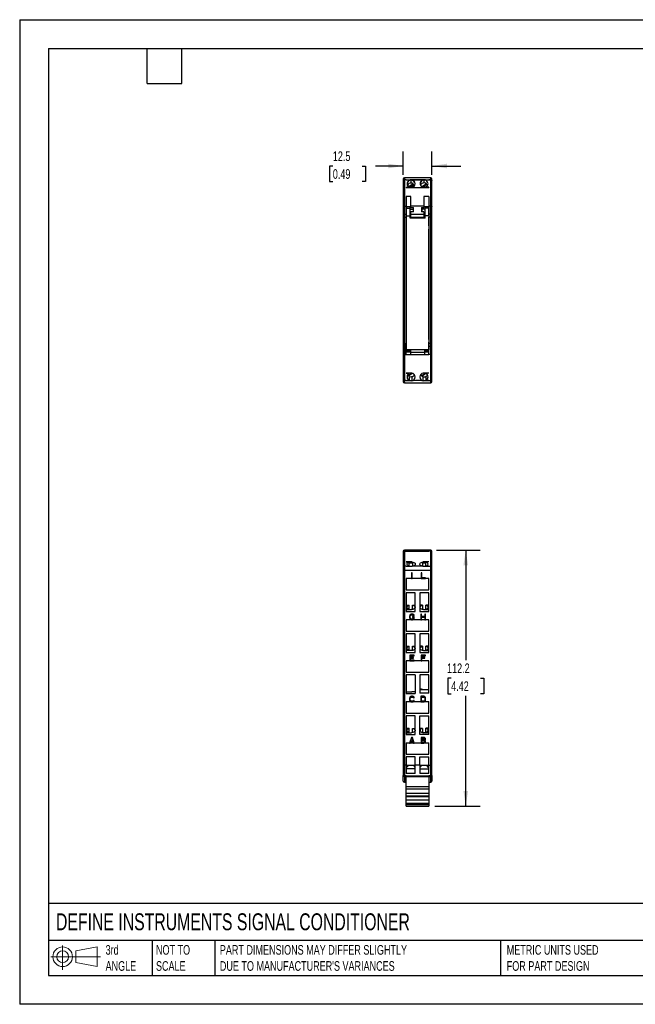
# Model space of a CAD drawing. Header units: millimetres. Extents: x 0 to 559, y 0 to 432.
# Tile 1 of 3: x 0 to 270, y 0 to 432. Entities that reach past the tile are written whole.
import ezdxf

# ---------------------------------------------------------------- set-up
doc = ezdxf.new("R2010")
doc.units = ezdxf.units.MM
doc.header["$LTSCALE"] = 2
doc.linetypes.add('CENTERX2', pattern=[20.32, 12.7, -2.54, 2.54, -2.54])
doc.layers.add('DIMENSIONS', color=140, linetype='Continuous', lineweight=25)
doc.layers.add('TEXT', color=140, linetype='Continuous', lineweight=25)
doc.layers.add('SLD-DEFPOINTS', color=7, linetype='Continuous')
doc.styles.add('SLDTEXTSTYLE0', font='TXT', dxfattribs={"width": 0.7})
doc.dimstyles.new('SLDDIMSTYLE0', dxfattribs={"dimtxt": 4.316016, "dimasz": 6.604, "dimexe": 0, "dimexo": 0.0625, "dimgap": 1.079004, "dimtad": 0, "dimtih": 1, "dimtoh": 1, "dimdec": 1, "dimrnd": 1e-09, "dimzin": 12, "dimdsep": 46, "dimtxsty": 'SLDTEXTSTYLE0', "dimsah": 1, "dimcen": 0.09, "dimadec": 0, "dimazin": 3, "dimtfac": 1, "dimtdec": 1, "dimtofl": 0, "dimtmove": 0, "dimatfit": 3, "dimfxl": 0, "dimfrac": 2, "dimtolj": 1, "dimtzin": 12, "dimarcsym": 0})
doc.dimstyles.new('SLDDIMSTYLE1', dxfattribs={"dimtxt": 4.316016, "dimasz": 6.604, "dimexe": 0, "dimexo": 0.0625, "dimgap": 1.079004, "dimtad": 0, "dimtih": 1, "dimtoh": 1, "dimdec": 1, "dimrnd": 1e-09, "dimzin": 12, "dimdsep": 46, "dimtxsty": 'SLDTEXTSTYLE0', "dimsah": 1, "dimcen": 0.09, "dimadec": 0, "dimazin": 3, "dimtfac": 1, "dimtdec": 1, "dimtmove": 0, "dimatfit": 0, "dimfxl": 0, "dimfrac": 2, "dimtolj": 1, "dimtzin": 12, "dimarcsym": 0})

# ---------------------------------------------------------------- blocks, each defined once
blk = doc.blocks.new('Block11')
at = {"color": 7, "linetype": 'Continuous', "lineweight": 18}
for p, q in [((5.18, 10.62), (5.18, 0)), ((10.96, 8.33), (20.35, 10.06)), ((20.35, 10.06), (20.35, 1.46)), ((0, 5.76), (21.75, 5.76)), ((10.96, 3.19), (10.96, 8.33)), ((10.96, 3.19), (20.35, 1.46))]:
    blk.add_line(p, q, dxfattribs=at)
for radius in [4.3, 2.57]:
    blk.add_circle((5.18, 5.76), radius, dxfattribs=at)
blk = doc.blocks.new('Block12')
at = {"layer": 'SLD-DEFPOINTS'}
blk.add_blockref('Block11', (0, 0), dxfattribs=at)
blk = doc.blocks.new('_D')
at = {"layer": 'DIMENSIONS'}
for p, q in [((182.87, 199.17), (202.08, 199.17)), ((195.73, 199.17), (195.73, 150.87)), ((189.32, 143.05), (187.87, 143.05)), ((187.87, 143.05), (187.87, 136.19)), ((202.15, 143.05), (203.6, 143.05)), ((203.6, 143.05), (203.6, 136.19)), ((187.87, 136.19), (189.32, 136.19)), ((195.73, 86.93), (195.73, 135.22)), ((203.6, 136.19), (202.15, 136.19)), ((182.12, 86.93), (202.08, 86.93))]:
    blk.add_line(p, q, dxfattribs=at)
for points in [[(195.73, 199.17), (194.72, 192.56), (196.75, 192.56)], [(195.73, 86.93), (196.75, 93.53), (194.72, 93.53)]]:
    blk.add_solid(points, dxfattribs=at)
at = {"layer": 'DIMENSIONS', "char_height": 4.233, "attachment_point": 1, "style": 'SLDTEXTSTYLE0'}
for s, insert in [('112.2', (187.53, 149.47)), ('4.42', (189.32, 141.64))]:
    blk.add_mtext(s, dxfattribs=dict(at, insert=insert))
blk = doc.blocks.new('_D_3')
at = {"layer": 'DIMENSIONS'}
for p, q in [((168.33, 363.8), (168.33, 373.99)), ((180.83, 363.8), (180.83, 373.99)), ((137.4, 367.64), (135.95, 367.64)), ((135.95, 367.64), (135.95, 360.78)), ((150.23, 367.64), (151.68, 367.64)), ((151.68, 367.64), (151.68, 360.78)), ((168.33, 367.64), (156.07, 367.64)), ((180.83, 367.64), (193.53, 367.64)), ((135.95, 360.78), (137.4, 360.78)), ((151.68, 360.78), (150.23, 360.78))]:
    blk.add_line(p, q, dxfattribs=at)
for points in [[(168.33, 367.64), (161.73, 368.65), (161.73, 366.62)], [(180.83, 367.64), (187.44, 366.62), (187.44, 368.65)]]:
    blk.add_solid(points, dxfattribs=at)
at = {"layer": 'DIMENSIONS', "char_height": 4.233, "attachment_point": 1, "style": 'SLDTEXTSTYLE0'}
for s, insert in [('12.5', (137.4, 374.06)), ('0.49', (137.4, 366.24))]:
    blk.add_mtext(s, dxfattribs=dict(at, insert=insert))

msp = doc.modelspace()

# ---------------------------------------------------------------- linework, layer by layer
at = {"color": 7, "linetype": 'Continuous'}
for p, q in [((0, 431.81), (0, 0.01)), ((0, 431.81), (558.8, 431.81)), ((558.8, 0.01), (0, 0.01))]:
    msp.add_line(p, q, dxfattribs=at)
for p, q in [((168.33, 362.01), (168.33, 361.26)), ((168.33, 361.26), (168.33, 349.76)), ((168.83, 362.51), (168.83, 361.63)), ((180.33, 362.51), (168.83, 362.51)), ((168.83, 361.63), (168.83, 361.51)), ((169.58, 361.63), (168.83, 361.63)), ((168.83, 361.51), (168.83, 350.01)), ((169.58, 361.51), (168.83, 361.51)), ((169.58, 361.51), (169.58, 361.63)), ((169.58, 361.63), (171.28, 361.63)), ((170.01, 360.13), (169.99, 359.94)), ((170.78, 358.63), (172.62, 359.94)), ((171.28, 361.63), (170.88, 361.42)), ((170.88, 361.42), (171.28, 361.63)), ((171.04, 362.61), (171.36, 362.61)), ((171.04, 362.51), (171.04, 362.61)), ((171.05, 358.5), (172.62, 359.62)), ((171.98, 361.63), (171.28, 361.63)), ((171.36, 362.61), (172.66, 362.61)), ((171.36, 362.51), (171.36, 362.61)), ((171.74, 360.15), (171.74, 361.41)), ((171.98, 361.63), (173.58, 361.51)), ((177.18, 361.63), (171.98, 361.63)), ((173.3, 359.31), (172.05, 358.41)), ((172.62, 359.62), (172.62, 359.94)), ((172.66, 362.51), (172.66, 362.61)), ((172.66, 362.61), (173.13, 362.61)), ((173.13, 362.51), (173.13, 362.61)), ((173.32, 359.26), (173.3, 359.31)), ((173.58, 361.51), (175.58, 361.51)), ((175.58, 361.51), (177.18, 361.63)), ((175.83, 362.61), (176.3, 362.61)), ((175.83, 362.51), (175.83, 362.61)), ((176.3, 362.51), (176.3, 362.61)), ((176.3, 362.61), (177.08, 362.61)), ((178.5, 359.88), (176.69, 358.59)), ((178.5, 359.57), (177, 358.49)), ((177.08, 362.51), (177.08, 362.61)), ((177.08, 362.61), (177.87, 362.61)), ((177.88, 361.63), (177.18, 361.63)), ((177.43, 360.2), (177.43, 361.47)), ((177.87, 362.51), (177.87, 362.61)), ((177.87, 362.61), (178.33, 362.61)), ((177.88, 361.63), (179.58, 361.63)), ((178.33, 362.51), (178.33, 362.61)), ((178.5, 359.57), (178.5, 359.88)), ((179.14, 360.29), (179.01, 360.61)), ((179.18, 360.02), (179.14, 360.29)), ((179.58, 361.63), (179.58, 361.51)), ((180.33, 361.63), (179.58, 361.63)), ((179.58, 361.51), (180.33, 361.51)), ((180.33, 361.63), (180.33, 362.51)), ((180.33, 361.51), (180.33, 361.63)), ((180.33, 350.01), (180.33, 361.51)), ((180.83, 361.26), (180.83, 362.01)), ((180.83, 349.76), (180.83, 361.26)), ((169.58, 358.3), (170.88, 358.3)), ((169.58, 358.3), (169.58, 358.17)), ((169.58, 358.3), (170.88, 358.3)), ((169.58, 358.17), (171.98, 358.17)), ((171.58, 354.25), (169.58, 354.25)), ((169.58, 354.25), (169.58, 350.01)), ((171.58, 350.01), (171.58, 354.25)), ((171.98, 358.17), (173.58, 358.17)), ((173.58, 358.17), (175.58, 358.17)), ((175.58, 358.17), (177.18, 358.17)), ((177.18, 358.17), (179.58, 358.17)), ((179.58, 354.25), (177.33, 354.25)), ((177.33, 354.25), (177.33, 350.01)), ((179.58, 358.3), (178.28, 358.3)), ((179.58, 358.3), (178.28, 358.3)), ((179.58, 358.3), (179.58, 358.17)), ((179.58, 354.25), (179.58, 350.01)), ((168.33, 349.76), (168.33, 346.83)), ((168.83, 350.01), (168.83, 346.49)), ((168.83, 350.01), (169.58, 350.01)), ((169.58, 350.01), (169.58, 346.49)), ((171.58, 349.76), (169.73, 349.76)), ((169.73, 349.76), (169.73, 349.12)), ((171.58, 349.51), (171.58, 350.01)), ((177.33, 350.01), (171.58, 350.01)), ((177.33, 350.01), (177.33, 349.51)), ((179.53, 349.76), (177.33, 349.76)), ((179.53, 349.76), (179.53, 349.12)), ((180.33, 350.01), (179.58, 350.01)), ((179.58, 350.01), (179.58, 346.49)), ((180.33, 346.49), (180.33, 350.01)), ((180.83, 346.83), (180.83, 349.76)), ((168.33, 346.83), (168.33, 345.15)), ((168.83, 346.49), (169.58, 346.49)), ((168.83, 346.49), (168.83, 345.15)), ((169.73, 349.33), (169.58, 349.33)), ((169.58, 347.46), (169.73, 347.46)), ((169.58, 346.49), (169.58, 345.15)), ((169.73, 345.76), (169.73, 349.12)), ((169.73, 349.12), (171.33, 349.12)), ((169.73, 345.76), (171.33, 345.76)), ((169.73, 286.96), (169.73, 345.76)), ((171.33, 349.65), (171.58, 349.65)), ((171.33, 349.12), (171.33, 349.65)), ((171.33, 345.76), (171.33, 349.12)), ((171.33, 348.78), (172.73, 348.78)), ((171.58, 347.29), (171.33, 347.29)), ((171.33, 344.76), (171.33, 345.76)), ((171.58, 349.51), (172.83, 349.51)), ((171.58, 346.49), (171.58, 347.51)), ((172.83, 347.51), (171.58, 347.51)), ((171.58, 346.49), (177.33, 346.49)), ((171.58, 345.15), (171.58, 346.49)), ((172.73, 348.78), (172.73, 349.51)), ((172.73, 347.51), (172.73, 348.78)), ((172.83, 347.51), (172.83, 349.51)), ((176.33, 349.51), (177.33, 349.51)), ((176.33, 349.51), (176.33, 347.51)), ((177.33, 347.51), (176.33, 347.51)), ((176.53, 348.78), (176.53, 349.51)), ((177.93, 348.78), (176.53, 348.78)), ((176.53, 347.51), (176.53, 348.78)), ((177.93, 349.65), (177.33, 349.65)), ((177.33, 347.51), (177.33, 346.49)), ((177.93, 347.29), (177.33, 347.29)), ((177.33, 346.49), (177.33, 345.15)), ((177.93, 349.12), (177.93, 349.65)), ((179.53, 349.12), (177.93, 349.12)), ((177.93, 345.76), (177.93, 349.12)), ((179.53, 345.76), (177.93, 345.76)), ((177.93, 344.76), (177.93, 345.76)), ((179.58, 349.33), (179.53, 349.33)), ((179.53, 345.76), (179.53, 349.12)), ((179.53, 347.46), (179.58, 347.46)), ((179.53, 345.76), (179.53, 286.96)), ((180.33, 346.49), (179.58, 346.49)), ((179.58, 346.49), (179.58, 345.15)), ((180.33, 345.15), (180.33, 346.49)), ((180.83, 345.15), (180.83, 346.83)), ((168.83, 345.15), (168.33, 345.15)), ((168.33, 345.15), (168.33, 289.87)), ((168.83, 345.15), (169.58, 345.15)), ((168.83, 345.15), (168.83, 289.87)), ((169.58, 345.15), (169.58, 341.37)), ((169.58, 341.37), (169.73, 341.37)), ((177.93, 344.76), (171.33, 344.76)), ((171.58, 345.15), (177.33, 345.15)), ((171.58, 344.76), (171.58, 345.15)), ((177.33, 345.15), (177.33, 344.76)), ((179.53, 341.37), (179.58, 341.37)), ((180.33, 345.15), (179.58, 345.15)), ((179.58, 341.37), (179.58, 345.15)), ((180.33, 345.15), (180.83, 345.15)), ((180.33, 289.87), (180.33, 345.15)), ((180.83, 289.87), (180.83, 345.15)), ((169.58, 340.01), (169.73, 340.01)), ((169.58, 340.01), (169.58, 291.51)), ((179.53, 340.01), (179.58, 340.01)), ((179.58, 291.51), (179.58, 340.01)), ((168.83, 289.87), (168.33, 289.87)), ((168.33, 289.87), (168.33, 288.19)), ((168.83, 289.87), (168.83, 288.53)), ((168.83, 289.87), (169.58, 289.87)), ((169.58, 291.51), (169.73, 291.51)), ((169.58, 290.35), (169.58, 289.87)), ((169.73, 290.35), (169.58, 290.35)), ((169.58, 288.53), (169.58, 289.87)), ((179.53, 291.51), (179.58, 291.51)), ((179.58, 290.35), (179.53, 290.35)), ((179.58, 289.87), (179.58, 290.35)), ((180.33, 289.87), (179.58, 289.87)), ((179.58, 288.53), (179.58, 289.87)), ((180.33, 288.53), (180.33, 289.87)), ((180.33, 289.87), (180.83, 289.87)), ((180.83, 288.19), (180.83, 289.87)), ((168.33, 288.19), (168.33, 285.26)), ((168.33, 285.26), (168.33, 273.76)), ((168.83, 288.53), (168.83, 285.01)), ((168.83, 288.53), (169.58, 288.53)), ((168.83, 285.01), (169.58, 285.01)), ((168.83, 285.01), (168.83, 273.51)), ((169.58, 289.1), (169.73, 289.1)), ((169.58, 285.01), (169.58, 288.53)), ((169.58, 287.01), (169.73, 287.01)), ((171.58, 286.01), (169.58, 286.01)), ((169.58, 285.01), (171.58, 285.01)), ((179.53, 286.96), (169.73, 286.96)), ((169.73, 286.69), (169.73, 286.96)), ((169.73, 286.69), (171.33, 286.69)), ((169.73, 286.4), (169.73, 286.69)), ((169.73, 286.4), (171.33, 286.4)), ((169.73, 286.26), (169.73, 286.4)), ((171.33, 286.26), (169.73, 286.26)), ((171.33, 286.69), (171.33, 286.96)), ((171.33, 286.4), (171.33, 286.69)), ((171.33, 286.26), (171.33, 286.4)), ((171.58, 286.01), (171.58, 286.96)), ((171.58, 286.01), (177.58, 286.01)), ((171.58, 285.01), (171.58, 286.01)), ((171.58, 285.01), (177.58, 285.01)), ((177.58, 286.96), (177.58, 286.01)), ((177.58, 286.01), (177.58, 285.01)), ((179.58, 286.01), (177.58, 286.01)), ((177.58, 285.01), (179.58, 285.01)), ((177.93, 286.69), (177.93, 286.96)), ((179.53, 286.69), (177.93, 286.69)), ((177.93, 286.4), (177.93, 286.69)), ((179.53, 286.4), (177.93, 286.4)), ((177.93, 286.26), (177.93, 286.4)), ((179.53, 286.26), (177.93, 286.26)), ((179.53, 289.1), (179.58, 289.1)), ((179.53, 287.01), (179.58, 287.01)), ((179.53, 286.69), (179.53, 286.96)), ((179.53, 286.4), (179.53, 286.69)), ((179.53, 286.26), (179.53, 286.4)), ((180.33, 288.53), (179.58, 288.53)), ((179.58, 285.01), (179.58, 288.53)), ((180.33, 285.01), (179.58, 285.01)), ((180.33, 285.01), (180.33, 288.53)), ((180.33, 273.51), (180.33, 285.01)), ((180.83, 285.26), (180.83, 288.19)), ((180.83, 273.76), (180.83, 285.26)), ((172.08, 276.86), (169.58, 276.86)), ((169.58, 276.72), (169.58, 276.86)), ((169.58, 276.72), (170.88, 276.72)), ((170.58, 275.86), (171.98, 276.86)), ((170.58, 275.61), (172.26, 276.8)), ((170.88, 276.86), (170.88, 276.72)), ((176.49, 275.79), (177.98, 276.86)), ((176.49, 275.54), (178.28, 276.82)), ((179.58, 276.86), (177.08, 276.86)), ((178.28, 276.86), (178.28, 276.72)), ((179.58, 276.72), (178.28, 276.72)), ((179.58, 276.72), (179.58, 276.86)), ((168.33, 273.76), (168.33, 273.01)), ((169.58, 273.51), (168.83, 273.51)), ((168.83, 273.51), (168.83, 272.51)), ((168.83, 272.51), (180.33, 272.51)), ((169.58, 273.6), (170.88, 273.6)), ((169.58, 273.6), (169.58, 273.51)), ((169.58, 273.51), (169.58, 273.4)), ((172.08, 273.4), (169.58, 273.4)), ((170.58, 275.61), (170.58, 275.86)), ((170.88, 275.37), (170.88, 273.6)), ((171.04, 272.51), (171.04, 272.41)), ((171.07, 272.41), (171.04, 272.41)), ((171.07, 272.51), (171.07, 272.41)), ((171.12, 272.41), (171.07, 272.41)), ((171.12, 272.51), (171.12, 272.41)), ((171.23, 272.41), (171.12, 272.41)), ((171.23, 272.51), (171.23, 272.41)), ((171.43, 272.41), (171.23, 272.41)), ((171.43, 272.51), (171.43, 272.41)), ((171.64, 272.41), (171.43, 272.41)), ((171.64, 272.51), (171.64, 272.41)), ((171.9, 272.41), (171.64, 272.41)), ((171.9, 272.51), (171.9, 272.41)), ((171.93, 272.41), (171.9, 272.41)), ((171.93, 272.51), (171.93, 272.41)), ((172.24, 272.41), (171.93, 272.41)), ((173.63, 273.51), (172.08, 273.4)), ((172.24, 272.51), (172.24, 272.41)), ((172.37, 272.41), (172.24, 272.41)), ((172.37, 272.51), (172.37, 272.41)), ((172.63, 272.41), (172.37, 272.41)), ((172.63, 272.51), (172.63, 272.41)), ((172.84, 272.41), (172.63, 272.41)), ((172.84, 272.51), (172.84, 272.41)), ((173.05, 272.41), (172.84, 272.41)), ((173.05, 272.51), (173.05, 272.41)), ((173.1, 272.41), (173.05, 272.41)), ((173.1, 272.51), (173.1, 272.41)), ((173.13, 272.41), (173.1, 272.41)), ((173.13, 272.51), (173.13, 272.41)), ((175.53, 273.51), (173.63, 273.51)), ((177.08, 273.4), (175.53, 273.51)), ((176.04, 272.51), (176.04, 272.41)), ((176.15, 272.41), (176.04, 272.41)), ((176.15, 272.51), (176.15, 272.41)), ((176.46, 272.41), (176.15, 272.41)), ((176.46, 272.51), (176.46, 272.41)), ((178.02, 272.41), (176.46, 272.41)), ((176.49, 275.54), (176.49, 275.79)), ((179.58, 273.4), (177.08, 273.4)), ((178.02, 272.51), (178.02, 272.41)), ((178.13, 272.41), (178.02, 272.41)), ((178.13, 272.51), (178.13, 272.41)), ((178.28, 275.37), (178.28, 273.6)), ((179.58, 273.6), (178.28, 273.6)), ((179.58, 273.51), (179.58, 273.6)), ((179.58, 273.51), (180.33, 273.51)), ((179.58, 273.4), (179.58, 273.51)), ((180.33, 272.51), (180.33, 273.51)), ((180.83, 273.01), (180.83, 273.76)), ((168.33, 198.67), (168.33, 198.33)), ((169.58, 199.17), (168.83, 199.17)), ((168.83, 199.17), (168.83, 198.77)), ((168.83, 198.77), (168.83, 192.13)), ((168.83, 198.77), (169.58, 198.77)), ((169.58, 198.77), (169.58, 199.17)), ((169.58, 198.77), (171.58, 198.77)), ((179.53, 199.12), (169.73, 199.12)), ((169.73, 198.77), (169.73, 199.12)), ((171.58, 198.77), (177.58, 198.77)), ((176.33, 199.17), (172.83, 199.17)), ((172.83, 199.12), (172.83, 199.17)), ((176.33, 199.17), (176.33, 199.12)), ((177.58, 198.77), (179.58, 198.77)), ((179.53, 199.12), (179.53, 198.77)), ((180.33, 199.17), (179.58, 199.17)), ((179.58, 198.77), (179.58, 199.17)), ((180.33, 198.77), (179.58, 198.77)), ((180.33, 198.77), (180.33, 199.17)), ((180.33, 192.13), (180.33, 198.77)), ((180.83, 198.33), (180.83, 198.67)), ((168.33, 198.33), (168.33, 191.69)), ((180.83, 191.69), (180.83, 198.33)), ((168.33, 191.69), (168.33, 190.39)), ((168.33, 190.39), (168.33, 104.87)), ((168.83, 190.39), (168.33, 190.39)), ((168.83, 192.13), (168.83, 190.39)), ((169.58, 192.13), (168.83, 192.13)), ((168.83, 190.39), (168.83, 104.87)), ((168.83, 190.39), (180.33, 190.39)), ((172.08, 194.06), (169.58, 194.06)), ((169.58, 193.98), (169.58, 194.06)), ((169.58, 193.98), (170.88, 193.98)), ((169.58, 192.18), (170.88, 192.18)), ((169.58, 192.18), (169.58, 192.13)), ((169.58, 192.13), (169.58, 192.05)), ((172.08, 192.05), (169.58, 192.05)), ((170.88, 193.54), (170.88, 193.98)), ((170.88, 192.18), (170.88, 193.54)), ((170.88, 193.54), (172.47, 193.54)), ((170.88, 192.05), (170.88, 192.18)), ((172.08, 194.06), (172.08, 193.54)), ((173.63, 192.13), (172.08, 192.05)), ((172.47, 192.14), (172.47, 193.54)), ((175.53, 192.13), (173.63, 192.13)), ((177.08, 192.05), (175.53, 192.13)), ((176.69, 193.54), (176.69, 192.14)), ((176.69, 193.54), (178.28, 193.54)), ((179.58, 194.06), (177.08, 194.06)), ((177.08, 193.54), (177.08, 194.06)), ((179.58, 192.05), (177.08, 192.05)), ((179.58, 193.98), (178.28, 193.98)), ((178.28, 193.54), (178.28, 193.98)), ((178.28, 192.18), (178.28, 193.54)), ((179.58, 192.18), (178.28, 192.18)), ((178.28, 192.05), (178.28, 192.18)), ((179.58, 193.98), (179.58, 194.06)), ((179.58, 192.13), (179.58, 192.18)), ((179.58, 192.05), (179.58, 192.13)), ((179.58, 192.13), (180.33, 192.13)), ((180.33, 190.39), (180.33, 192.13)), ((180.33, 104.87), (180.33, 190.39)), ((180.33, 190.39), (180.83, 190.39)), ((180.83, 190.39), (180.83, 191.69)), ((180.83, 104.87), (180.83, 190.39)), ((169.58, 186.75), (169.58, 181.75)), ((171.93, 186.75), (169.58, 186.75)), ((172.24, 189.25), (171.93, 189.25)), ((171.93, 189.25), (171.93, 186.75)), ((171.93, 186.75), (172.24, 186.75)), ((172.24, 186.75), (172.24, 189.25)), ((176.15, 186.75), (172.24, 186.75)), ((176.46, 189.25), (176.15, 189.25)), ((176.15, 189.25), (176.15, 186.75)), ((176.15, 186.75), (178.02, 186.75)), ((176.46, 187.07), (176.46, 189.25)), ((178.02, 187.07), (176.46, 187.07)), ((178.02, 186.75), (178.02, 187.07)), ((179.58, 186.75), (178.02, 186.75)), ((179.58, 181.75), (179.58, 186.75)), ((169.58, 181.75), (179.58, 181.75)), ((173.58, 180.5), (169.58, 180.5)), ((169.58, 180.5), (169.58, 172.29)), ((173.58, 172.29), (173.58, 180.5)), ((175.58, 180.5), (175.58, 172.29)), ((179.58, 180.5), (175.58, 180.5)), ((179.58, 172.29), (179.58, 180.5)), ((169.58, 175.06), (170.88, 175.06)), ((169.58, 173.26), (170.88, 173.26)), ((169.58, 173.11), (171.98, 173.11)), ((170.88, 173.26), (170.88, 175.06)), ((170.88, 173.11), (170.88, 173.26)), ((172.37, 175.03), (173.58, 175.03)), ((176.79, 175.03), (175.58, 175.03)), ((177.18, 173.11), (179.58, 173.11)), ((179.58, 175.06), (178.28, 175.06)), ((178.28, 173.26), (178.28, 175.06)), ((178.28, 173.11), (178.28, 173.26)), ((179.58, 173.26), (178.28, 173.26)), ((169.58, 172.29), (173.58, 172.29)), ((169.58, 168.64), (169.58, 163.64)), ((171.9, 168.64), (169.58, 168.64)), ((171.12, 170.55), (171.07, 170.29)), ((171.07, 170.29), (171.07, 169.49)), ((171.07, 169.49), (171.12, 169.22)), ((171.23, 170.76), (171.12, 170.55)), ((171.12, 169.22), (171.23, 169.01)), ((171.43, 170.98), (171.23, 170.76)), ((171.23, 169.01), (171.43, 168.8)), ((171.38, 170.29), (171.43, 170.5)), ((171.38, 169.49), (171.38, 170.29)), ((171.43, 169.28), (171.38, 169.49)), ((171.64, 171.08), (171.43, 170.98)), ((171.43, 170.5), (171.54, 170.66)), ((171.54, 169.12), (171.43, 169.28)), ((171.43, 168.8), (171.64, 168.69)), ((171.54, 170.66), (171.69, 170.76)), ((171.69, 169.01), (171.54, 169.12)), ((171.9, 171.14), (171.64, 171.08)), ((171.64, 168.69), (171.9, 168.64)), ((171.69, 170.76), (171.9, 170.82)), ((171.9, 168.96), (171.69, 169.01)), ((172.37, 171.14), (171.9, 171.14)), ((171.9, 170.82), (172.37, 170.82)), ((172.37, 168.96), (171.9, 168.96)), ((171.9, 168.64), (172.37, 168.64)), ((172.32, 170.02), (172.32, 169.7)), ((173.1, 170.02), (172.32, 170.02)), ((172.32, 169.7), (172.79, 169.7)), ((172.63, 171.08), (172.37, 171.14)), ((172.37, 170.82), (172.58, 170.76)), ((172.58, 169.01), (172.37, 168.96)), ((172.37, 168.64), (172.63, 168.69)), ((176.04, 168.64), (172.37, 168.64)), ((172.58, 170.76), (172.74, 170.66)), ((172.74, 169.12), (172.58, 169.01)), ((172.84, 170.98), (172.63, 171.08)), ((172.63, 168.69), (172.84, 168.8)), ((172.74, 170.66), (172.79, 170.5)), ((172.79, 169.28), (172.74, 169.12)), ((172.79, 170.5), (173.1, 170.5)), ((172.79, 169.7), (172.79, 169.28)), ((173.05, 170.76), (172.84, 170.98)), ((172.84, 168.8), (173.05, 169.01)), ((173.1, 170.5), (173.05, 170.76)), ((173.05, 169.01), (173.1, 169.22)), ((173.1, 169.22), (173.1, 170.02)), ((175.58, 172.29), (179.58, 172.29)), ((176.04, 171.14), (176.04, 168.64)), ((176.36, 171.14), (176.04, 171.14)), ((176.04, 168.64), (176.36, 168.64)), ((176.36, 170.13), (176.36, 171.14)), ((177.81, 170.13), (176.36, 170.13)), ((176.36, 169.81), (177.81, 169.81)), ((176.36, 168.64), (176.36, 169.81)), ((177.81, 168.64), (176.36, 168.64)), ((177.81, 171.14), (177.81, 170.13)), ((178.13, 171.14), (177.81, 171.14)), ((177.81, 169.81), (177.81, 168.64)), ((177.81, 168.64), (178.13, 168.64)), ((178.13, 168.64), (178.13, 171.14)), ((179.58, 168.64), (178.13, 168.64)), ((179.58, 163.64), (179.58, 168.64)), ((169.58, 163.64), (179.58, 163.64)), ((173.58, 162.5), (169.58, 162.5)), ((169.58, 162.5), (169.58, 154.29)), ((173.58, 154.29), (173.58, 162.5)), ((175.58, 162.5), (175.58, 154.29)), ((179.58, 162.5), (175.58, 162.5)), ((179.58, 154.29), (179.58, 162.5)), ((169.58, 157.06), (170.88, 157.06)), ((170.88, 155.26), (170.88, 157.06)), ((172.37, 157.03), (173.58, 157.03)), ((176.79, 157.03), (175.58, 157.03)), ((179.58, 157.06), (178.28, 157.06)), ((178.28, 155.26), (178.28, 157.06)), ((169.58, 155.26), (170.88, 155.26)), ((171.98, 155.11), (169.58, 155.11)), ((169.58, 154.29), (173.58, 154.29)), ((170.88, 155.11), (170.88, 155.26)), ((171.15, 153.11), (171.15, 150.61)), ((173.02, 153.11), (171.15, 153.11)), ((171.46, 152.79), (173.02, 152.79)), ((171.46, 152.1), (171.46, 152.79)), ((172.81, 152.1), (171.46, 152.1)), ((171.46, 151.78), (172.81, 151.78)), ((171.46, 150.93), (171.46, 151.78)), ((172.81, 151.78), (172.81, 152.1)), ((173.02, 152.79), (173.02, 153.11)), ((175.58, 154.29), (179.58, 154.29)), ((176.15, 153.11), (176.15, 150.61)), ((178.02, 153.11), (176.15, 153.11)), ((176.46, 152.79), (178.02, 152.79)), ((176.46, 152.1), (176.46, 152.79)), ((177.81, 152.1), (176.46, 152.1)), ((176.46, 151.78), (177.81, 151.78)), ((176.46, 150.61), (176.46, 151.78)), ((177.18, 155.11), (179.58, 155.11)), ((177.81, 151.78), (177.81, 152.1)), ((178.02, 152.79), (178.02, 153.11)), ((178.28, 155.11), (178.28, 155.26)), ((179.58, 155.26), (178.28, 155.26)), ((169.58, 150.61), (169.58, 145.61)), ((171.15, 150.61), (169.58, 150.61)), ((171.15, 150.61), (173.02, 150.61)), ((173.02, 150.93), (171.46, 150.93)), ((173.02, 150.61), (173.02, 150.93)), ((176.15, 150.61), (173.02, 150.61)), ((176.15, 150.61), (176.46, 150.61)), ((179.58, 150.61), (176.46, 150.61)), ((179.58, 145.61), (179.58, 150.61)), ((169.58, 145.61), (179.58, 145.61)), ((173.58, 144.5), (169.58, 144.5)), ((169.58, 144.5), (169.58, 136.29)), ((173.58, 144.5), (173.58, 136.29)), ((175.58, 144.5), (175.58, 136.39)), ((179.58, 144.5), (175.58, 144.5)), ((179.58, 136.39), (179.58, 144.5)), ((175.58, 138.37), (176.1, 138.37)), ((169.58, 137.11), (172.08, 137.11)), ((169.58, 136.29), (173.58, 136.29)), ((171.12, 134.5), (171.07, 134.24)), ((171.07, 134.24), (171.07, 133.44)), ((171.23, 134.71), (171.12, 134.5)), ((171.43, 134.93), (171.23, 134.71)), ((171.38, 134.24), (171.43, 134.45)), ((171.38, 133.44), (171.38, 134.24)), ((171.64, 135.03), (171.43, 134.93)), ((171.43, 134.45), (171.54, 134.61)), ((171.54, 134.61), (171.69, 134.71)), ((171.9, 135.09), (171.64, 135.03)), ((171.69, 134.71), (171.9, 134.77)), ((172.37, 135.09), (171.9, 135.09)), ((171.9, 134.77), (172.37, 134.77)), ((173.58, 137.11), (172.08, 137.11)), ((172.63, 135.03), (172.37, 135.09)), ((172.37, 134.77), (172.58, 134.71)), ((172.58, 134.71), (172.74, 134.61)), ((172.84, 134.93), (172.63, 135.03)), ((172.74, 134.61), (172.79, 134.45)), ((172.79, 134.45), (173.1, 134.45)), ((173.05, 134.71), (172.84, 134.93)), ((173.1, 134.45), (173.05, 134.71)), ((175.58, 138.06), (177.08, 138.06)), ((179.58, 136.39), (175.58, 136.39)), ((176.04, 135.09), (176.04, 132.59)), ((177.29, 135.09), (176.04, 135.09)), ((176.36, 134.77), (177.29, 134.77)), ((176.36, 132.91), (176.36, 134.77)), ((177.08, 138.06), (179.58, 138.05)), ((177.55, 135.03), (177.29, 135.09)), ((177.29, 134.77), (177.5, 134.71)), ((177.5, 134.71), (177.66, 134.61)), ((177.76, 134.93), (177.55, 135.03)), ((177.66, 134.61), (177.76, 134.45)), ((177.97, 134.71), (177.76, 134.93)), ((177.76, 134.45), (177.81, 134.24)), ((177.81, 134.24), (177.81, 133.44)), ((178.07, 134.5), (177.97, 134.71)), ((178.13, 134.24), (178.07, 134.5)), ((178.13, 133.44), (178.13, 134.24)), ((169.58, 132.75), (169.58, 127.75)), ((169.58, 132.75), (171.43, 132.75)), ((171.07, 133.44), (171.12, 133.17)), ((171.12, 133.17), (171.23, 132.96)), ((171.23, 132.96), (171.43, 132.75)), ((171.43, 133.23), (171.38, 133.44)), ((171.54, 133.07), (171.43, 133.23)), ((171.43, 132.75), (171.64, 132.64)), ((171.69, 132.96), (171.54, 133.07)), ((171.64, 132.64), (171.9, 132.59)), ((171.9, 132.91), (171.69, 132.96)), ((172.37, 132.91), (171.9, 132.91)), ((171.9, 132.59), (172.37, 132.59)), ((172.58, 132.96), (172.37, 132.91)), ((172.37, 132.59), (172.63, 132.64)), ((172.74, 133.07), (172.58, 132.96)), ((172.63, 132.64), (172.84, 132.75)), ((172.79, 133.23), (172.74, 133.07)), ((173.1, 133.23), (172.79, 133.23)), ((172.84, 132.75), (173.05, 132.96)), ((172.84, 132.75), (176.04, 132.75)), ((173.05, 132.96), (173.1, 133.23)), ((176.04, 132.59), (177.29, 132.59)), ((177.29, 132.91), (176.36, 132.91)), ((177.5, 132.96), (177.29, 132.91)), ((177.29, 132.59), (177.55, 132.64)), ((177.66, 133.07), (177.5, 132.96)), ((177.55, 132.64), (177.76, 132.75)), ((177.76, 133.23), (177.66, 133.07)), ((177.81, 133.44), (177.76, 133.23)), ((177.76, 132.75), (177.97, 132.96)), ((177.76, 132.75), (179.58, 132.75)), ((177.97, 132.96), (178.07, 133.17)), ((178.07, 133.17), (178.13, 133.44)), ((179.58, 127.75), (179.58, 132.75)), ((169.58, 127.75), (179.58, 127.75)), ((173.58, 126.5), (169.58, 126.5)), ((169.58, 126.5), (169.58, 118.29)), ((173.58, 118.29), (173.58, 126.5)), ((175.58, 118.29), (175.58, 126.5)), ((175.58, 126.5), (179.58, 126.5)), ((179.58, 118.29), (179.58, 126.5)), ((169.58, 121.06), (170.88, 121.06)), ((170.88, 119.26), (170.88, 121.06)), ((172.37, 121.03), (173.58, 121.03)), ((176.79, 121.03), (175.58, 121.03)), ((179.58, 121.06), (178.28, 121.06)), ((178.28, 119.26), (178.28, 121.06)), ((169.58, 119.26), (170.88, 119.26)), ((169.58, 119.11), (171.98, 119.11)), ((169.58, 118.29), (173.58, 118.29)), ((170.88, 119.11), (170.88, 119.26)), ((171.88, 117.06), (171.04, 114.56)), ((171.62, 115.41), (172.08, 116.85)), ((172.29, 117.06), (171.88, 117.06)), ((172.08, 116.85), (172.55, 115.41)), ((173.13, 114.56), (172.29, 117.06)), ((179.58, 118.29), (175.58, 118.29)), ((176.12, 117.06), (176.12, 114.56)), ((177.37, 117.06), (176.12, 117.06)), ((176.43, 116), (176.43, 116.74)), ((176.43, 116.74), (177.42, 116.74)), ((179.58, 119.11), (177.18, 119.11)), ((177.63, 117.01), (177.37, 117.06)), ((177.42, 116.74), (177.58, 116.69)), ((177.58, 116.69), (177.68, 116.58)), ((177.84, 116.85), (177.63, 117.01)), ((178, 116.64), (177.84, 116.85)), ((178.05, 116.48), (178, 116.64)), ((178.28, 119.11), (178.28, 119.26)), ((179.58, 119.26), (178.28, 119.26)), ((169.58, 114.64), (171.07, 114.64)), ((169.58, 114.64), (169.58, 109.64)), ((171.04, 114.56), (171.36, 114.56)), ((171.36, 114.56), (171.56, 115.2)), ((171.38, 114.64), (172.79, 114.64)), ((171.56, 115.2), (172.61, 115.2)), ((172.55, 115.41), (171.62, 115.41)), ((172.61, 115.2), (172.81, 114.56)), ((172.81, 114.56), (173.13, 114.56)), ((173.1, 114.64), (176.12, 114.64)), ((176.12, 114.56), (177.37, 114.56)), ((177.42, 116), (176.43, 116)), ((176.43, 115.68), (177.42, 115.68)), ((176.43, 114.88), (176.43, 115.68)), ((177.42, 114.88), (176.43, 114.88)), ((177.37, 114.56), (177.63, 114.62)), ((177.58, 116.05), (177.42, 116)), ((177.42, 115.68), (177.58, 115.63)), ((177.58, 114.93), (177.42, 114.88)), ((177.68, 116.16), (177.58, 116.05)), ((177.58, 115.63), (177.68, 115.52)), ((177.68, 115.04), (177.58, 114.93)), ((177.63, 114.62), (177.84, 114.78)), ((177.66, 114.64), (179.58, 114.64)), ((177.68, 116.58), (177.74, 116.42)), ((177.74, 116.32), (177.68, 116.16)), ((177.68, 115.52), (177.74, 115.36)), ((177.74, 115.2), (177.68, 115.04)), ((177.74, 116.42), (177.74, 116.32)), ((177.74, 115.84), (177.84, 115.89)), ((177.84, 115.79), (177.74, 115.84)), ((177.74, 115.36), (177.74, 115.2)), ((177.84, 115.89), (178, 116.11)), ((178, 115.57), (177.84, 115.79)), ((177.84, 114.78), (178, 114.99)), ((178, 116.11), (178.05, 116.26)), ((178.05, 115.41), (178, 115.57)), ((178, 114.99), (178.05, 115.15)), ((178.05, 116.26), (178.05, 116.48)), ((178.05, 115.15), (178.05, 115.41)), ((179.58, 109.64), (179.58, 114.64)), ((169.58, 109.64), (179.58, 109.64)), ((173.58, 108.5), (169.58, 108.5)), ((169.58, 108.5), (169.58, 104.87)), ((173.58, 104.87), (173.58, 108.5)), ((175.58, 108.5), (179.58, 108.5)), ((175.58, 104.87), (175.58, 108.5)), ((179.58, 104.87), (179.58, 108.5)), ((168.83, 104.87), (168.33, 104.87)), ((168.33, 104.87), (168.33, 100.37)), ((169.58, 104.87), (168.83, 104.87)), ((168.83, 104.87), (168.83, 100.13)), ((169.58, 104.87), (169.58, 101.21)), ((169.58, 104.87), (173.58, 104.87)), ((169.58, 103.69), (170.71, 104.87)), ((173.08, 104.87), (173.08, 104.35)), ((173.08, 104.35), (173.58, 103.83)), ((175.58, 104.87), (173.58, 104.87)), ((173.58, 101.21), (173.58, 104.87)), ((175.58, 104.87), (175.58, 101.21)), ((175.58, 104.87), (179.58, 104.87)), ((176.08, 104.35), (175.58, 103.83)), ((176.08, 104.87), (176.08, 104.35)), ((179.58, 103.69), (178.45, 104.87)), ((179.58, 104.87), (180.33, 104.87)), ((179.58, 101.21), (179.58, 104.87)), ((180.33, 100.13), (180.33, 104.87)), ((180.33, 104.87), (180.83, 104.87)), ((180.83, 100.37), (180.83, 104.87)), ((168.33, 97.87), (168.33, 100.37)), ((169.58, 100.13), (168.83, 100.13)), ((168.83, 100.13), (168.83, 99.87)), ((169.58, 99.87), (168.83, 99.87)), ((168.83, 99.87), (168.83, 97.37)), ((173.58, 103.31), (169.58, 103.31)), ((173.58, 101.21), (169.58, 101.21)), ((169.58, 100.13), (179.58, 100.13)), ((169.58, 99.89), (169.58, 100.13)), ((169.58, 99.89), (179.58, 99.89)), ((169.58, 95.43), (169.58, 99.89)), ((175.58, 103.31), (179.58, 103.31)), ((179.58, 101.21), (175.58, 101.21)), ((180.33, 100.13), (179.58, 100.13)), ((179.58, 100.13), (179.58, 99.89)), ((179.58, 99.89), (179.58, 95.43)), ((179.58, 99.87), (180.33, 99.87)), ((180.33, 99.87), (180.33, 100.13)), ((180.33, 97.37), (180.33, 99.87)), ((180.83, 100.37), (180.83, 97.87)), ((168.83, 97.37), (169.58, 97.37)), ((179.58, 95.43), (169.58, 95.43)), ((169.58, 94.43), (169.58, 95.43)), ((179.58, 97.37), (180.33, 97.37)), ((179.58, 95.43), (179.58, 94.43)), ((169.58, 94.43), (179.58, 94.43)), ((169.58, 92.43), (169.58, 94.43)), ((169.58, 91.43), (169.58, 92.43)), ((179.58, 92.43), (169.58, 92.43)), ((169.58, 91.43), (179.58, 91.43)), ((169.58, 91.18), (169.58, 91.43)), ((169.58, 91.18), (179.58, 91.18)), ((169.58, 89.73), (169.58, 91.18)), ((179.58, 94.43), (179.58, 92.43)), ((179.58, 92.43), (179.58, 91.43)), ((179.58, 91.43), (179.58, 91.18)), ((179.58, 91.18), (179.58, 89.73)), ((169.58, 89.73), (179.58, 89.73)), ((169.58, 88.23), (169.58, 89.73)), ((169.58, 88.23), (179.58, 88.23)), ((169.58, 87.43), (169.58, 88.23)), ((179.58, 87.43), (169.58, 87.43)), ((169.58, 86.93), (169.58, 87.43)), ((169.58, 86.93), (179.58, 86.93)), ((179.58, 89.73), (179.58, 88.23)), ((179.58, 88.23), (179.58, 87.43)), ((179.58, 87.43), (179.58, 86.93)), ((179.58, 86.93), (179.58, 86.93))]:
    msp.add_line(p, q)
at = {"flags": 128}
for points in [[(168.83, 361.51), (168.74, 361.51), (168.64, 361.49), (168.56, 361.47), (168.48, 361.44), (168.42, 361.4), (168.37, 361.36), (168.34, 361.31), (168.33, 361.26)], [(179.01, 360.61), (178.72, 361.05), (178.28, 361.42)], [(180.33, 361.51), (180.43, 361.51), (180.53, 361.49), (180.61, 361.47), (180.69, 361.44), (180.75, 361.4), (180.8, 361.36), (180.82, 361.31), (180.83, 361.26)], [(168.83, 350.01), (168.74, 350.01), (168.64, 349.99), (168.56, 349.97), (168.48, 349.94), (168.42, 349.9), (168.37, 349.86), (168.34, 349.81), (168.33, 349.76)], [(180.33, 350.01), (180.43, 350.01), (180.53, 349.99), (180.61, 349.97), (180.69, 349.94), (180.75, 349.9), (180.8, 349.86), (180.82, 349.81), (180.83, 349.76)], [(168.83, 285.01), (168.74, 285.02), (168.64, 285.03), (168.56, 285.05), (168.48, 285.08), (168.42, 285.12), (168.37, 285.17), (168.34, 285.21), (168.33, 285.26)], [(180.33, 285.01), (180.43, 285.02), (180.53, 285.03), (180.61, 285.05), (180.69, 285.08), (180.75, 285.12), (180.8, 285.17), (180.82, 285.21), (180.83, 285.26)], [(168.83, 273.51), (168.74, 273.52), (168.64, 273.53), (168.56, 273.55), (168.48, 273.58), (168.42, 273.62), (168.37, 273.67), (168.34, 273.71), (168.33, 273.76)], [(172.08, 275.33), (172.08, 274.28), (172.08, 273.39)], [(176.49, 275.68), (176.15, 275.91), (175.98, 276.13)], [(177.08, 273.39), (177.08, 274.53), (177.08, 275.31)], [(178.28, 275.37), (178.79, 275.83), (178.9, 276.03)], [(180.33, 273.51), (180.43, 273.52), (180.53, 273.53), (180.61, 273.55), (180.69, 273.58), (180.75, 273.62), (180.8, 273.67), (180.82, 273.71), (180.83, 273.76)], [(170.88, 192.18), (170.51, 192.36), (170.22, 192.57), (170.04, 192.82), (169.98, 193.08), (170.04, 193.34), (170.22, 193.58), (170.51, 193.8), (170.88, 193.98)], [(172.08, 194.06), (172.53, 193.96), (172.92, 193.82), (173.24, 193.63), (173.46, 193.42), (173.57, 193.18), (173.57, 192.94), (173.46, 192.7), (173.24, 192.48), (172.92, 192.3), (172.53, 192.15), (172.08, 192.06)], [(177.08, 192.06), (176.64, 192.15), (176.25, 192.3), (175.93, 192.48), (175.71, 192.7), (175.6, 192.94), (175.6, 193.18), (175.71, 193.42), (175.93, 193.63), (176.25, 193.82), (176.64, 193.96), (177.08, 194.06)], [(178.28, 192.18), (178.66, 192.36), (178.95, 192.57), (179.12, 192.82), (179.18, 193.08), (179.12, 193.34), (178.95, 193.58), (178.66, 193.8), (178.28, 193.98)], [(170.88, 173.26), (170.51, 173.44), (170.22, 173.65), (170.04, 173.9), (169.98, 174.16), (170.04, 174.41), (170.22, 174.66), (170.51, 174.88), (170.88, 175.06)], [(172.37, 175.03), (172.78, 174.89), (173.11, 174.7), (173.34, 174.49), (173.47, 174.25), (173.47, 174), (173.37, 173.76), (173.15, 173.54), (172.83, 173.35), (172.44, 173.21), (171.98, 173.11)], [(172.37, 173.21), (172.37, 173.9), (172.37, 175.03)], [(177.18, 173.11), (176.73, 173.21), (176.34, 173.35), (176.02, 173.54), (175.8, 173.76), (175.7, 174), (175.7, 174.25), (175.83, 174.49), (176.06, 174.7), (176.39, 174.89), (176.79, 175.03)], [(176.79, 175.03), (176.8, 173.6), (176.8, 173.21)], [(178.28, 173.26), (178.66, 173.44), (178.95, 173.65), (179.12, 173.9), (179.18, 174.16), (179.12, 174.41), (178.95, 174.66), (178.66, 174.88), (178.28, 175.06)], [(170.88, 155.26), (170.51, 155.44), (170.22, 155.65), (170.04, 155.9), (169.98, 156.16), (170.04, 156.41), (170.22, 156.66), (170.51, 156.88), (170.88, 157.06)], [(172.37, 157.03), (172.78, 156.89), (173.11, 156.7), (173.34, 156.49), (173.47, 156.25), (173.47, 156), (173.37, 155.76), (173.15, 155.54), (172.83, 155.35), (172.44, 155.21), (171.98, 155.11)], [(172.37, 155.21), (172.37, 155.9), (172.37, 157.03)], [(177.18, 155.11), (176.73, 155.21), (176.34, 155.35), (176.02, 155.54), (175.8, 155.76), (175.7, 156), (175.7, 156.25), (175.83, 156.49), (176.06, 156.7), (176.39, 156.89), (176.79, 157.03)], [(176.79, 157.03), (176.8, 155.6), (176.8, 155.21)], [(178.28, 155.26), (178.66, 155.44), (178.95, 155.65), (179.12, 155.9), (179.18, 156.16), (179.12, 156.41), (178.95, 156.66), (178.66, 156.88), (178.28, 157.06)], [(170.88, 119.26), (170.51, 119.44), (170.22, 119.65), (170.04, 119.9), (169.98, 120.16), (170.04, 120.41), (170.22, 120.66), (170.51, 120.88), (170.88, 121.06)], [(172.37, 121.03), (172.78, 120.89), (173.11, 120.7), (173.34, 120.49), (173.47, 120.25), (173.47, 120), (173.37, 119.76), (173.15, 119.54), (172.83, 119.35), (172.44, 119.21), (171.98, 119.11)], [(172.37, 119.21), (172.37, 119.9), (172.37, 121.03)], [(176.79, 121.03), (176.39, 120.89), (176.06, 120.7), (175.83, 120.49), (175.7, 120.25), (175.7, 120), (175.8, 119.76), (176.02, 119.54), (176.34, 119.35), (176.73, 119.21), (177.18, 119.11)], [(176.79, 121.03), (176.8, 119.6), (176.8, 119.21)], [(178.28, 119.26), (178.66, 119.44), (178.95, 119.65), (179.12, 119.9), (179.18, 120.16), (179.12, 120.41), (178.95, 120.66), (178.66, 120.88), (178.28, 121.06)]]:
    msp.add_lwpolyline(points, dxfattribs=at)
for centre, radius, start, end in [((168.83, 362.01), 0.5, 90, 180), ((171.85, 359.89), 1.86, 178.6913, 238.8652), ((171.9, 359.79), 1.92, 121.7635, 169.711), ((171.65, 359.73), 1.69, 86.9811, 166.1455), ((171.68, 358.38), 1.77, 88.0783, 149.9524), ((171.85, 359.77), 1.64, 4.8316, 93.8465), ((171.74, 358.19), 1.96, 63.4611, 90.178), ((171.63, 359.8), 1.85, 3.1911, 79.0666), ((171.64, 359.98), 1.85, 280.8742, 357.7211), ((171.87, 358.11), 1.68, 40.1491, 63.5317), ((177.51, 359.95), 1.82, 171.871, 259.6995), ((177.3, 360.04), 1.6, 173.7571, 274.8047), ((177.58, 359.74), 1.93, 101.9193, 165.8347), ((177.34, 359.78), 1.69, 87.0598, 165.2146), ((177.37, 358.45), 1.76, 87.8997, 150.2609), ((177.48, 359.69), 1.78, 31.3258, 91.6524), ((177.44, 358.28), 1.93, 56.5434, 90.3457), ((177.55, 360.07), 1.63, 265.9617, 358.0373), ((177.01, 359.45), 2.34, 57.0652, 68.0875), ((177.33, 359.89), 1.85, 301.0055, 3.963), ((177.61, 358.22), 1.61, 35.2819, 56.2769), ((180.33, 362.01), 0.5, 0, 90), ((168.77, 346.93), 0.443, 193.2691, 278.8808), ((180.4, 346.93), 0.443, 261.1192, 346.7309), ((168.77, 288.09), 0.443, 81.1192, 166.7309), ((180.4, 288.09), 0.443, 13.2691, 98.8808), ((171.8, 275.16), 1.81, 120.5427, 239.4573), ((171.79, 275.12), 1.76, 279.5475, 80.4525), ((177.38, 275.12), 1.76, 99.5475, 260.4525), ((177.36, 275.16), 1.81, 300.5427, 59.4573), ((168.83, 273.01), 0.5, 180, 270), ((171.95, 277.32), 2, 215.083, 227.0323), ((172.07, 277.2), 2.17, 227.0004, 237.0579), ((171.58, 277.37), 2.13, 250.913, 304.6541), ((171.81, 277.01), 1.71, 305.1922, 327.6919), ((177.59, 277.38), 2.15, 239.2534, 290.4099), ((180.33, 273.01), 0.5, 270, 0), ((168.83, 198.67), 0.5, 90, 180), ((168.8, 198.3), 0.47, 86.1887, 175.5981), ((180.33, 198.67), 0.5, 360, 90), ((180.37, 198.3), 0.47, 4.4019, 93.8113), ((168.8, 191.66), 0.47, 86.1887, 175.5981), ((180.37, 191.66), 0.47, 4.4019, 93.8113), ((177.44, 140.87), 2.83, 241.731, 262.8297), ((168.83, 100.37), 0.5, 180, 270), ((180.33, 100.37), 0.5, 270, 0), ((168.83, 97.87), 0.5, 180, 270), ((180.33, 97.87), 0.5, 270, 0)]:
    msp.add_arc(centre, radius, start, end)
for centre, major_axis, start_param, end_param in [((171.74, 359.9), (1.75, 0), 3.116589, 4.712389), ((172.23, 359.86), (2.25, 0), 2.214297, 3.002913), ((171.74, 359.9), (1.75, 0), 4.712389, 6.289703), ((176.93, 359.86), (2.25, 0), 0.927295, 1.134717)]:
    msp.add_ellipse(centre, major_axis=major_axis, ratio=0.866019, start_param=start_param, end_param=end_param)
at = {"layer": 'TEXT'}
for p, q in [((12.7, 419.1), (546.1, 419.1)), ((12.7, 419.1), (12.7, 12.7)), ((55.88, 403.86), (55.88, 419.1)), ((71.12, 403.86), (71.12, 419.1)), ((55.88, 403.86), (71.12, 403.86)), ((546.1, 44.25), (12.7, 44.25)), ((546.1, 27.94), (12.7, 27.94)), ((58.09, 27.94), (58.09, 12.7)), ((85.67, 27.94), (85.67, 12.7)), ((210.97, 27.94), (210.97, 12.7)), ((12.7, 12.7), (546.1, 12.7))]:
    msp.add_line(p, q, dxfattribs=at)

# ---------------------------------------------------------------- block references
at = {"layer": 'SLD-DEFPOINTS'}
msp.add_blockref('Block12', (13.68, 15.11), dxfattribs=at)

# ---------------------------------------------------------------- texts
at = {"layer": 'TEXT', "linetype": 'CENTERX2', "lineweight": 18, "attachment_point": 1, "style": 'SLDTEXTSTYLE0'}
for s, insert, char_height in [('DEFINE INSTRUMENTS SIGNAL CONDITIONER', (15.93, 39.9), 7.4083), ('3rd^JANGLE', (37.7, 25.99), 4.233), ('NOT TO^JSCALE', (59.81, 25.99), 4.2333), ("PART DIMENSIONS MAY DIFFER SLIGHTLY ^JDUE TO MANUFACTURER'S VARIANCES", (87.83, 25.99), 4.2333), ('METRIC UNITS USED ^JFOR PART DESIGN', (213.71, 25.99), 4.2333)]:
    msp.add_mtext(s, dxfattribs=dict(at, insert=insert, char_height=char_height))

# ---------------------------------------------------------------- dimensions: what is measured, and where the dimension line sits
at = {"layer": 'DIMENSIONS'}
dim = msp.add_linear_dim(base=(180.83, 367.64), p1=(168.33, 361.26), p2=(180.83, 361.26), dimstyle='SLDDIMSTYLE1', dxfattribs=at)
dim.commit()
dim.dimension.update_dxf_attribs({"geometry": '_D_3', "text_midpoint": (143.81, 367.64), "dimtype": 160})
dim = msp.add_linear_dim(base=(195.73, 86.93), p1=(180.33, 199.17), p2=(179.58, 86.93), angle=90, dimstyle='SLDDIMSTYLE0', dxfattribs=at)
dim.commit()
dim.dimension.update_dxf_attribs({"geometry": '_D', "text_midpoint": (195.73, 143.05), "dimtype": 160})

doc.saveas('drawing.dxf')
